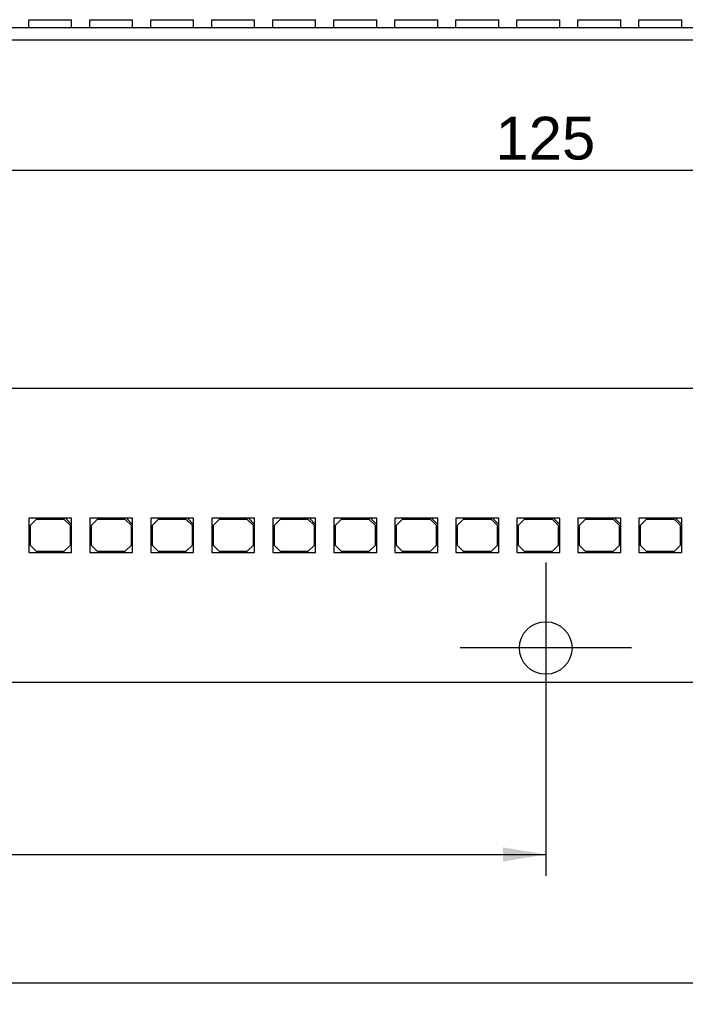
# Model space of a CAD drawing. Header units: millimetres. Extents: x 7 to 819, y 15 to 587.
# Tile 23 of 29: x 578 to 632, y 397 to 477. Entities that reach past the tile are written whole.
import ezdxf
from ezdxf.enums import TextEntityAlignment as Align
from ezdxf.lldxf.tags import DXFTag

# ---------------------------------------------------------------- set-up
doc = ezdxf.new("R2010")
doc.units = ezdxf.units.MM
doc.layers.add('Default', color=7, linetype='Continuous')
doc.layers.add('LINLED_560X24MM_', color=7, linetype='Continuous')
doc.styles.add('SEACAD_Arial', font='arial.ttf')
tags = doc.linetypes.add('CENTER2', pattern=[28.575, 19.05, -3.175, 3.175, -3.175]).pattern_tags.tags
tags[10:11] = [DXFTag(74, 4), DXFTag(75, 0), DXFTag(340, '0'), DXFTag(46, 0.0), DXFTag(50, 0.0), DXFTag(44, 0.0), DXFTag(45, 0.0)]
tags[8:9] = [DXFTag(74, 4), DXFTag(75, 0), DXFTag(340, '0'), DXFTag(46, 0.0), DXFTag(50, 0.0), DXFTag(44, 0.0), DXFTag(45, 0.0)]
tags[6:7] = [DXFTag(74, 4), DXFTag(75, 0), DXFTag(340, '0'), DXFTag(46, 0.0), DXFTag(50, 0.0), DXFTag(44, 0.0), DXFTag(45, 0.0)]
tags[4:5] = [DXFTag(74, 4), DXFTag(75, 0), DXFTag(340, '0'), DXFTag(46, 0.0), DXFTag(50, 0.0), DXFTag(44, 0.0), DXFTag(45, 0.0)]
doc.dimstyles.new('ISO', dxfattribs={"dimtxt": 3.5, "dimasz": 3.5, "dimexe": 1.75, "dimexo": 0, "dimgap": 0.875, "dimtad": 1, "dimtxsty": 'SEACAD_Arial', "dimblk1": '_SE_FILLED', "dimblk2": '_SE_FILLED', "dimsah": 1, "dimcen": 1.75, "dimadec": 0, "dimazin": 0, "dimtfac": 0.5, "dimtdec": 3, "dimtmove": 0, "dimatfit": 3, "dimfxl": 1, "dimarcsym": 0})

# ---------------------------------------------------------------- blocks, each defined once
blk = doc.blocks.new('SEANNOT_GROUP8')
at = {"layer": 'Default', "color": 7, "linetype": 'CENTER2'}
for p, q in [((620.992, 432.725), (620.992, 418.725)), ((627.992, 425.725), (613.992, 425.725))]:
    blk.add_line(p, q, dxfattribs=at)
blk = doc.blocks.new('SE1')
at = {"layer": 'LINLED_560X24MM_', "color": 7, "linetype": 'Continuous'}
for p, q in [((681.342, 446.925), (560.642, 446.925)), ((581.755, 436.325), (578.755, 436.325)), ((578.755, 436.325), (578.755, 433.525)), ((582.255, 436.325), (581.755, 436.325)), ((581.755, 436.325), (582.255, 435.825)), ((582.255, 435.825), (582.255, 436.325)), ((586.74, 436.325), (583.74, 436.325)), ((583.74, 436.325), (583.74, 433.525)), ((587.24, 436.325), (586.74, 436.325)), ((586.74, 436.325), (587.24, 435.825)), ((587.24, 435.825), (587.24, 436.325)), ((591.725, 436.325), (588.725, 436.325)), ((588.725, 436.325), (588.725, 433.525)), ((592.225, 436.325), (591.725, 436.325)), ((591.725, 436.325), (592.225, 435.825)), ((592.225, 435.825), (592.225, 436.325)), ((596.71, 436.325), (593.71, 436.325)), ((593.71, 436.325), (593.71, 433.525)), ((597.21, 436.325), (596.71, 436.325)), ((596.71, 436.325), (597.21, 435.825)), ((597.21, 435.825), (597.21, 436.325)), ((601.695, 436.325), (598.695, 436.325)), ((598.695, 436.325), (598.695, 433.525)), ((602.195, 436.325), (601.695, 436.325)), ((601.695, 436.325), (602.195, 435.825)), ((602.195, 435.825), (602.195, 436.325)), ((606.68, 436.325), (603.68, 436.325)), ((603.68, 436.325), (603.68, 433.525)), ((607.18, 436.325), (606.68, 436.325)), ((606.68, 436.325), (607.18, 435.825)), ((607.18, 435.825), (607.18, 436.325)), ((611.665, 436.325), (608.665, 436.325)), ((608.665, 436.325), (608.665, 433.525)), ((612.165, 436.325), (611.665, 436.325)), ((611.665, 436.325), (612.165, 435.825)), ((612.165, 435.825), (612.165, 436.325)), ((616.65, 436.325), (613.65, 436.325)), ((613.65, 436.325), (613.65, 433.525)), ((617.15, 436.325), (616.65, 436.325)), ((616.65, 436.325), (617.15, 435.825)), ((617.15, 435.825), (617.15, 436.325)), ((621.635, 436.325), (618.635, 436.325)), ((618.635, 436.325), (618.635, 433.525)), ((622.135, 436.325), (621.635, 436.325)), ((621.635, 436.325), (622.135, 435.825)), ((622.135, 435.825), (622.135, 436.325)), ((626.62, 436.325), (623.62, 436.325)), ((623.62, 436.325), (623.62, 433.525)), ((627.12, 436.325), (626.62, 436.325)), ((626.62, 436.325), (627.12, 435.825)), ((627.12, 435.825), (627.12, 436.325)), ((631.605, 436.325), (628.605, 436.325)), ((628.605, 436.325), (628.605, 433.525)), ((632.105, 436.325), (631.605, 436.325)), ((631.605, 436.325), (632.105, 435.825)), ((632.105, 435.825), (632.105, 436.325)), ((579.355, 436.225), (578.855, 435.725)), ((578.855, 435.725), (578.855, 434.125)), ((581.655, 436.225), (579.355, 436.225)), ((582.155, 435.725), (581.655, 436.225)), ((582.155, 434.125), (582.155, 435.725)), ((582.255, 433.525), (582.255, 435.825)), ((584.34, 436.225), (583.84, 435.725)), ((583.84, 435.725), (583.84, 434.125)), ((586.64, 436.225), (584.34, 436.225)), ((587.14, 435.725), (586.64, 436.225)), ((587.14, 434.125), (587.14, 435.725)), ((587.24, 433.525), (587.24, 435.825)), ((589.325, 436.225), (588.825, 435.725)), ((588.825, 435.725), (588.825, 434.125)), ((591.625, 436.225), (589.325, 436.225)), ((592.125, 435.725), (591.625, 436.225)), ((592.125, 434.125), (592.125, 435.725)), ((592.225, 433.525), (592.225, 435.825)), ((594.31, 436.225), (593.81, 435.725)), ((593.81, 435.725), (593.81, 434.125)), ((596.61, 436.225), (594.31, 436.225)), ((597.11, 435.725), (596.61, 436.225)), ((597.11, 434.125), (597.11, 435.725)), ((597.21, 433.525), (597.21, 435.825)), ((599.295, 436.225), (598.795, 435.725)), ((598.795, 435.725), (598.795, 434.125)), ((601.595, 436.225), (599.295, 436.225)), ((602.095, 435.725), (601.595, 436.225)), ((602.095, 434.125), (602.095, 435.725)), ((602.195, 433.525), (602.195, 435.825)), ((604.28, 436.225), (603.78, 435.725)), ((603.78, 435.725), (603.78, 434.125)), ((606.58, 436.225), (604.28, 436.225)), ((607.08, 435.725), (606.58, 436.225)), ((607.08, 434.125), (607.08, 435.725)), ((607.18, 433.525), (607.18, 435.825)), ((609.265, 436.225), (608.765, 435.725)), ((608.765, 435.725), (608.765, 434.125)), ((611.565, 436.225), (609.265, 436.225)), ((612.065, 435.725), (611.565, 436.225)), ((612.065, 434.125), (612.065, 435.725)), ((612.165, 433.525), (612.165, 435.825)), ((614.25, 436.225), (613.75, 435.725)), ((613.75, 435.725), (613.75, 434.125)), ((616.55, 436.225), (614.25, 436.225)), ((617.05, 435.725), (616.55, 436.225)), ((617.05, 434.125), (617.05, 435.725)), ((617.15, 433.525), (617.15, 435.825)), ((619.235, 436.225), (618.735, 435.725)), ((618.735, 435.725), (618.735, 434.125)), ((621.535, 436.225), (619.235, 436.225)), ((622.035, 435.725), (621.535, 436.225)), ((622.035, 434.125), (622.035, 435.725)), ((622.135, 433.525), (622.135, 435.825)), ((624.22, 436.225), (623.72, 435.725)), ((623.72, 435.725), (623.72, 434.125)), ((626.52, 436.225), (624.22, 436.225)), ((627.02, 435.725), (626.52, 436.225)), ((627.02, 434.125), (627.02, 435.725)), ((627.12, 433.525), (627.12, 435.825)), ((629.205, 436.225), (628.705, 435.725)), ((628.705, 435.725), (628.705, 434.125)), ((631.505, 436.225), (629.205, 436.225)), ((632.005, 435.725), (631.505, 436.225)), ((632.005, 434.125), (632.005, 435.725)), ((632.105, 433.525), (632.105, 435.825)), ((578.855, 434.125), (579.355, 433.625)), ((581.655, 433.625), (582.155, 434.125)), ((583.84, 434.125), (584.34, 433.625)), ((586.64, 433.625), (587.14, 434.125)), ((588.825, 434.125), (589.325, 433.625)), ((591.625, 433.625), (592.125, 434.125)), ((593.81, 434.125), (594.31, 433.625)), ((596.61, 433.625), (597.11, 434.125)), ((598.795, 434.125), (599.295, 433.625)), ((601.595, 433.625), (602.095, 434.125)), ((603.78, 434.125), (604.28, 433.625)), ((606.58, 433.625), (607.08, 434.125)), ((608.765, 434.125), (609.265, 433.625)), ((611.565, 433.625), (612.065, 434.125)), ((613.75, 434.125), (614.25, 433.625)), ((616.55, 433.625), (617.05, 434.125)), ((618.735, 434.125), (619.235, 433.625)), ((621.535, 433.625), (622.035, 434.125)), ((623.72, 434.125), (624.22, 433.625)), ((626.52, 433.625), (627.02, 434.125)), ((628.705, 434.125), (629.205, 433.625)), ((631.505, 433.625), (632.005, 434.125)), ((578.755, 433.525), (582.255, 433.525)), ((579.355, 433.625), (581.655, 433.625)), ((583.74, 433.525), (587.24, 433.525)), ((584.34, 433.625), (586.64, 433.625)), ((588.725, 433.525), (592.225, 433.525)), ((589.325, 433.625), (591.625, 433.625)), ((593.71, 433.525), (597.21, 433.525)), ((594.31, 433.625), (596.61, 433.625)), ((598.695, 433.525), (602.195, 433.525)), ((599.295, 433.625), (601.595, 433.625)), ((603.68, 433.525), (607.18, 433.525)), ((604.28, 433.625), (606.58, 433.625)), ((608.665, 433.525), (612.165, 433.525)), ((609.265, 433.625), (611.565, 433.625)), ((613.65, 433.525), (617.15, 433.525)), ((614.25, 433.625), (616.55, 433.625)), ((618.635, 433.525), (622.135, 433.525)), ((619.235, 433.625), (621.535, 433.625)), ((623.62, 433.525), (627.12, 433.525)), ((624.22, 433.625), (626.52, 433.625)), ((628.605, 433.525), (632.105, 433.525)), ((629.205, 433.625), (631.505, 433.625)), ((560.642, 422.925), (681.342, 422.925))]:
    blk.add_line(p, q, dxfattribs=at)
blk.add_circle((620.992, 425.725), 2.15, dxfattribs=at)
blk = doc.blocks.new('SE2')
at = {"layer": 'LINLED_560X24MM_', "color": 7, "linetype": 'Continuous'}
for p, q in [((578.755, 477.084), (582.255, 477.084)), ((578.755, 476.434), (578.755, 477.084)), ((582.255, 476.434), (582.255, 477.084)), ((583.74, 477.084), (587.24, 477.084)), ((583.74, 476.434), (583.74, 477.084)), ((587.24, 476.434), (587.24, 477.084)), ((588.725, 477.084), (592.225, 477.084)), ((588.725, 476.434), (588.725, 477.084)), ((592.225, 476.434), (592.225, 477.084)), ((593.71, 477.084), (597.21, 477.084)), ((593.71, 476.434), (593.71, 477.084)), ((597.21, 476.434), (597.21, 477.084)), ((598.695, 477.084), (602.195, 477.084)), ((598.695, 476.434), (598.695, 477.084)), ((602.195, 476.434), (602.195, 477.084)), ((603.68, 477.084), (607.18, 477.084)), ((603.68, 476.434), (603.68, 477.084)), ((607.18, 476.434), (607.18, 477.084)), ((608.665, 477.084), (612.165, 477.084)), ((608.665, 476.434), (608.665, 477.084)), ((612.165, 476.434), (612.165, 477.084)), ((613.65, 477.084), (617.15, 477.084)), ((613.65, 476.434), (613.65, 477.084)), ((617.15, 476.434), (617.15, 477.084)), ((618.635, 477.084), (622.135, 477.084)), ((618.635, 476.434), (618.635, 477.084)), ((622.135, 476.434), (622.135, 477.084)), ((623.62, 477.084), (627.12, 477.084)), ((623.62, 476.434), (623.62, 477.084)), ((627.12, 476.434), (627.12, 477.084)), ((628.605, 477.084), (632.105, 477.084)), ((628.605, 476.434), (628.605, 477.084)), ((632.105, 476.434), (632.105, 477.084)), ((560.642, 476.434), (681.342, 476.434)), ((560.642, 475.434), (681.342, 475.434))]:
    blk.add_line(p, q, dxfattribs=at)
blk = doc.blocks.new('DMBLK116')
at = {"layer": 'Default', "linetype": 'Continuous'}
for points in [[(561.992, 465.358), (558.492, 464.775), (561.992, 464.191)], [(679.992, 465.358), (679.992, 464.191), (683.492, 464.775)]]:
    blk.add_hatch(color=7, dxfattribs=at).paths.add_polyline_path(points)
at = {"layer": 'Default', "color": 7, "linetype": 'Continuous'}
for p, q in [((558.492, 451.125), (558.492, 466.525)), ((683.492, 451.125), (683.492, 466.525)), ((558.492, 464.775), (683.492, 464.775))]:
    blk.add_line(p, q, dxfattribs=at)
at = {"layer": 'Default', "color": 7, "linetype": 'Continuous', "style": 'SEACAD_Arial'}
blk.add_text('125', height=3.5, dxfattribs=at).set_placement((616.883, 469.15), align=Align.TOP_LEFT)
blk = doc.blocks.new('_SE_FILLED')
at = {"color": 0}
blk.add_line((0, 0), (-1, 0), dxfattribs=at)
blk.add_solid([(0, 0), (-1, -0.1665), (-1, 0.1665), (0, 0)], dxfattribs=at)
blk = doc.blocks.new('DMBLK119')
at = {"layer": 'Default', "linetype": 'Continuous'}
for points in [[(499.492, 408.263), (499.492, 409.429), (495.992, 408.846)], [(617.492, 408.263), (620.992, 408.846), (617.492, 409.429)]]:
    blk.add_hatch(color=7, dxfattribs=at).paths.add_polyline_path(points)
at = {"layer": 'Default', "color": 7, "linetype": 'Continuous'}
for p, q in [((495.992, 418.725), (495.992, 407.096)), ((620.992, 418.725), (620.992, 407.096)), ((495.992, 408.846), (620.992, 408.846))]:
    blk.add_line(p, q, dxfattribs=at)
at = {"layer": 'Default', "color": 7, "linetype": 'Continuous', "style": 'SEACAD_Arial'}
blk.add_text('125', height=3.5, dxfattribs=at).set_placement((554.383, 413.221), align=Align.TOP_LEFT)
blk = doc.blocks.new('DMBLK120')
at = {"layer": 'Default', "linetype": 'Continuous'}
for points in [[(142.242, 397.763), (142.242, 398.929), (138.742, 398.346)], [(694.742, 397.763), (698.242, 398.346), (694.742, 398.929)]]:
    blk.add_hatch(color=7, dxfattribs=at).paths.add_polyline_path(points)
at = {"layer": 'Default', "color": 7, "linetype": 'Continuous'}
for p, q in [((138.742, 425.925), (138.742, 396.596)), ((698.242, 425.925), (698.242, 396.596)), ((138.742, 398.346), (698.242, 398.346))]:
    blk.add_line(p, q, dxfattribs=at)
at = {"layer": 'Default', "color": 7, "linetype": 'Continuous', "style": 'SEACAD_Arial'}
blk.add_text('559,5', height=3.5, dxfattribs=at).set_placement((412.329, 402.721), align=Align.TOP_LEFT)

msp = doc.modelspace()

# ---------------------------------------------------------------- block references
at = {"layer": 'Default'}
for name in ['SE2', 'SE1', 'SEANNOT_GROUP8']:
    msp.add_blockref(name, (0, 0), dxfattribs=at)

# ---------------------------------------------------------------- dimensions: what is measured, and where the dimension line sits
at = {"layer": 'Default', "color": 7, "linetype": 'Continuous'}
for base, p1, p2, picture, middle in [((558.492, 464.7745), (558.492, 444.1252), (683.492, 444.1252), 'DMBLK116', (620.992, 464.7745)), ((138.742, 398.346), (138.742, 425.9252), (698.242, 425.9252), 'DMBLK120', (418.492, 398.346)), ((495.992, 408.846), (495.992, 425.7252), (620.992, 425.7252), 'DMBLK119', (558.492, 408.846))]:
    dim = msp.add_linear_dim(base=base, p1=p1, p2=p2, angle=0, text='\\A1;<>', dimstyle='ISO', dxfattribs=at)
    dim.commit()
    dim.dimension.update_dxf_attribs({"geometry": picture, "text_midpoint": middle, "dimtype": 161})

doc.saveas('drawing.dxf')
